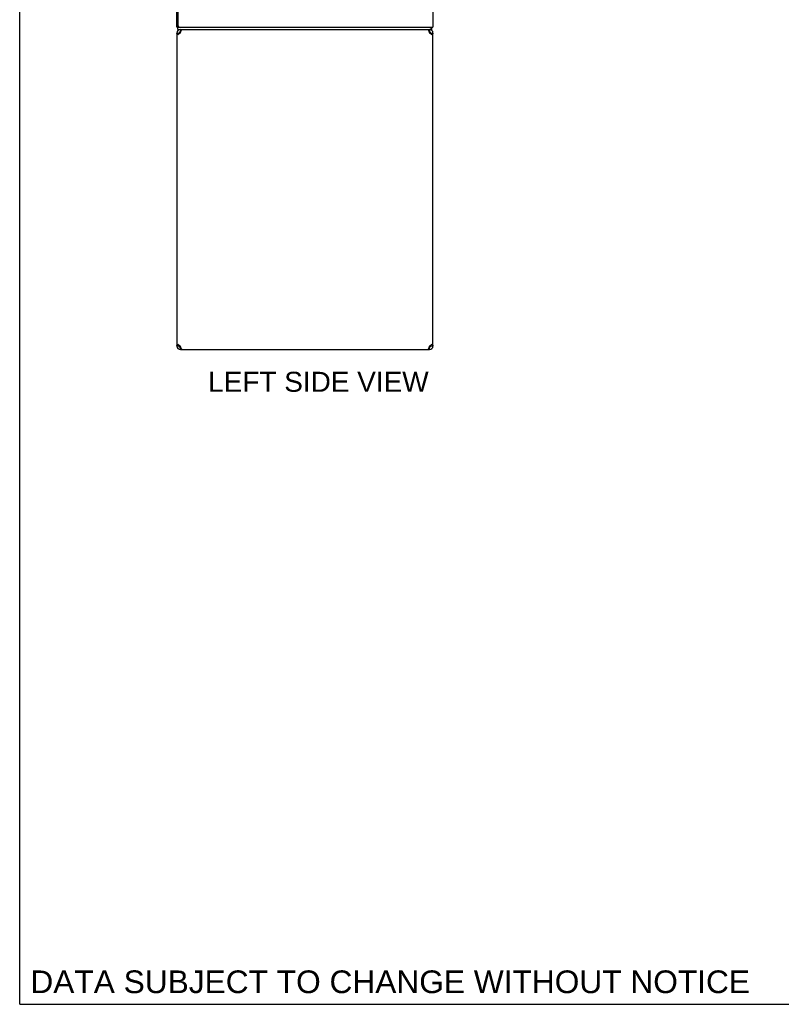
# Model space of a CAD drawing. Header units: inches. Extents: x 0 to 212, y 0 to 138.
# Tile 1 of 33: x 0 to 36, y 0 to 46. Entities that reach past the tile are written whole.
import ezdxf

# ---------------------------------------------------------------- set-up
doc = ezdxf.new("R2010")
doc.units = ezdxf.units.IN
doc.header["$LTSCALE"] = 11.6875
doc.header["$MEASUREMENT"] = 0
doc.layers.get('0').update_dxf_attribs({"linetype": 'CONTINUOUS'})
doc.layers.add('DIMENSIONS', color=7, linetype='CONTINUOUS')
doc.styles.get("Standard").update_dxf_attribs({"font": 'arial.ttf'})

msp = doc.modelspace()

# ---------------------------------------------------------------- linework, layer by layer
at = {"color": 7, "linetype": 'Continuous'}
for p, q in [((0, 0), (0, 137.5)), ((7.418, 45.782), (7.366, 45.782)), ((7.418, 45.678), (7.418, 45.782)), ((7.418, 45.678), (19.289, 45.678)), ((7.532, 45.678), (7.532, 45.574)), ((19.199, 45.678), (19.199, 45.574)), ((19.289, 45.678), (19.289, 45.782)), ((19.315, 45.775), (19.306, 45.782)), ((7.366, 45.512), (7.47, 45.512)), ((7.551, 45.574), (7.532, 45.574)), ((19.199, 45.574), (19.18, 45.574)), ((19.26, 45.484), (19.258, 45.474)), ((19.262, 45.512), (19.366, 45.512)), ((7.47, 30.845), (7.366, 30.845)), ((7.472, 30.872), (7.474, 30.882)), ((7.491, 30.798), (7.491, 30.871)), ((7.532, 30.782), (7.551, 30.782)), ((7.532, 30.678), (7.532, 30.782)), ((19.18, 30.782), (19.199, 30.782)), ((19.199, 30.678), (19.199, 30.782)), ((19.241, 30.798), (19.241, 30.871)), ((19.366, 30.845), (19.262, 30.845)), ((0, 0), (212.5, 0))]:
    msp.add_line(p, q, dxfattribs=at)
at = {"color": 3, "linetype": 'Continuous'}
for p, q in [((7.366, 45.782), (7.366, 105.574)), ((7.418, 105.512), (7.418, 45.845)), ((19.366, 105.574), (19.366, 45.782)), ((7.418, 45.782), (19.366, 45.782)), ((19.123, 45.678), (19.131, 45.676)), ((7.366, 45.512), (7.366, 30.845)), ((7.532, 45.512), (7.54, 45.538)), ((19.192, 45.538), (19.199, 45.512)), ((19.366, 30.845), (19.366, 45.512)), ((7.54, 30.819), (7.532, 30.845)), ((7.532, 30.678), (19.199, 30.678)), ((19.199, 30.845), (19.192, 30.819))]:
    msp.add_line(p, q, dxfattribs=at)
for points in [[(7.57, 45.629), (7.578, 45.646), (7.585, 45.66), (7.593, 45.67), (7.601, 45.676), (7.608, 45.678)], [(19.131, 45.676), (19.138, 45.67), (19.146, 45.66), (19.153, 45.646), (19.161, 45.629)], [(7.414, 45.429), (7.4, 45.443), (7.388, 45.457), (7.378, 45.47), (7.371, 45.484), (7.367, 45.498), (7.366, 45.512)], [(7.532, 45.512), (7.51, 45.498), (7.489, 45.484), (7.468, 45.47), (7.449, 45.457), (7.431, 45.443), (7.414, 45.429)], [(7.54, 45.538), (7.547, 45.563), (7.555, 45.587), (7.563, 45.609), (7.57, 45.629)], [(19.161, 45.629), (19.169, 45.609), (19.176, 45.587), (19.184, 45.563), (19.192, 45.538)], [(19.317, 45.429), (19.301, 45.443), (19.282, 45.457), (19.263, 45.47), (19.242, 45.484), (19.221, 45.498), (19.199, 45.512)], [(19.366, 45.512), (19.364, 45.498), (19.36, 45.484), (19.353, 45.47), (19.343, 45.457), (19.331, 45.443), (19.317, 45.429)], [(7.366, 30.845), (7.367, 30.858), (7.371, 30.872), (7.378, 30.886), (7.388, 30.899), (7.4, 30.913), (7.414, 30.927)], [(7.414, 30.927), (7.431, 30.913), (7.449, 30.899), (7.468, 30.886), (7.489, 30.872), (7.51, 30.858), (7.532, 30.845)], [(19.199, 30.845), (19.221, 30.858), (19.242, 30.872), (19.263, 30.886), (19.282, 30.899), (19.301, 30.913), (19.317, 30.927)], [(19.317, 30.927), (19.331, 30.913), (19.343, 30.899), (19.353, 30.886), (19.36, 30.872), (19.364, 30.858), (19.366, 30.845)], [(7.57, 30.727), (7.563, 30.747), (7.555, 30.769), (7.547, 30.793), (7.54, 30.819)], [(7.608, 30.678), (7.601, 30.68), (7.593, 30.686), (7.585, 30.696), (7.578, 30.71), (7.57, 30.727)], [(19.161, 30.727), (19.153, 30.71), (19.146, 30.696), (19.138, 30.686), (19.131, 30.68), (19.123, 30.678)], [(19.192, 30.819), (19.184, 30.793), (19.176, 30.769), (19.169, 30.747), (19.161, 30.727)]]:
    msp.add_lwpolyline(points, dxfattribs=at)
at = {"color": 7, "linetype": 'Continuous'}
for points in [[(19.301, 45.714), (19.3, 45.709), (19.3, 45.704), (19.3, 45.7), (19.299, 45.696), (19.298, 45.693), (19.298, 45.689), (19.297, 45.687), (19.296, 45.684), (19.295, 45.682), (19.294, 45.68), (19.292, 45.679), (19.291, 45.679), (19.29, 45.678), (19.289, 45.678)], [(19.315, 45.775), (19.313, 45.773), (19.312, 45.77), (19.31, 45.767), (19.309, 45.763), (19.307, 45.759), (19.306, 45.754), (19.305, 45.749), (19.304, 45.744), (19.303, 45.739), (19.303, 45.734), (19.302, 45.729), (19.302, 45.724), (19.301, 45.714)], [(7.474, 45.474), (7.472, 45.484), (7.47, 45.498), (7.47, 45.512)], [(19.262, 45.512), (19.261, 45.498), (19.26, 45.484)], [(7.47, 30.845), (7.47, 30.858), (7.472, 30.872)], [(19.258, 30.882), (19.26, 30.872), (19.261, 30.858), (19.262, 30.845)]]:
    msp.add_lwpolyline(points, dxfattribs=at)
at = {"color": 3, "linetype": 'Continuous'}
for centre, radius, start, end in [((7.532, 45.512), 0.167, 90, 180), ((7.48, 45.845), 0.0625, 180, 270), ((19.199, 45.512), 0.167, 0, 90), ((7.532, 30.845), 0.167, 180, 270), ((19.199, 30.845), 0.167, 270, 360)]:
    msp.add_arc(centre, radius, start, end, dxfattribs=at)
at = {"color": 7, "linetype": 'Continuous'}
for centre, radius, start, end in [((19.119, 45.925), 0.246, 322.6059, 324.6695), ((7.532, 45.512), 0.0625, 90, 180), ((19.199, 45.512), 0.0625, 0, 90), ((7.532, 30.845), 0.0625, 180, 270), ((19.199, 30.845), 0.0625, 270, 360)]:
    msp.add_arc(centre, radius, start, end, dxfattribs=at)

# ---------------------------------------------------------------- texts
at = {"layer": 'DIMENSIONS', "color": 2, "linetype": 'Continuous', "attachment_point": 2, "line_spacing_factor": 0.9}
for s, insert, char_height, width in [('LEFT SIDE VIEW', (13.998, 29.638), 0.9375, 10.30901), ('DATA SUBJECT TO CHANGE WITHOUT NOTICE', (17.363, 1.587), 1.0625, 33.66032)]:
    msp.add_mtext(s, dxfattribs=dict(at, insert=insert, char_height=char_height, width=width))

doc.saveas('drawing.dxf')
